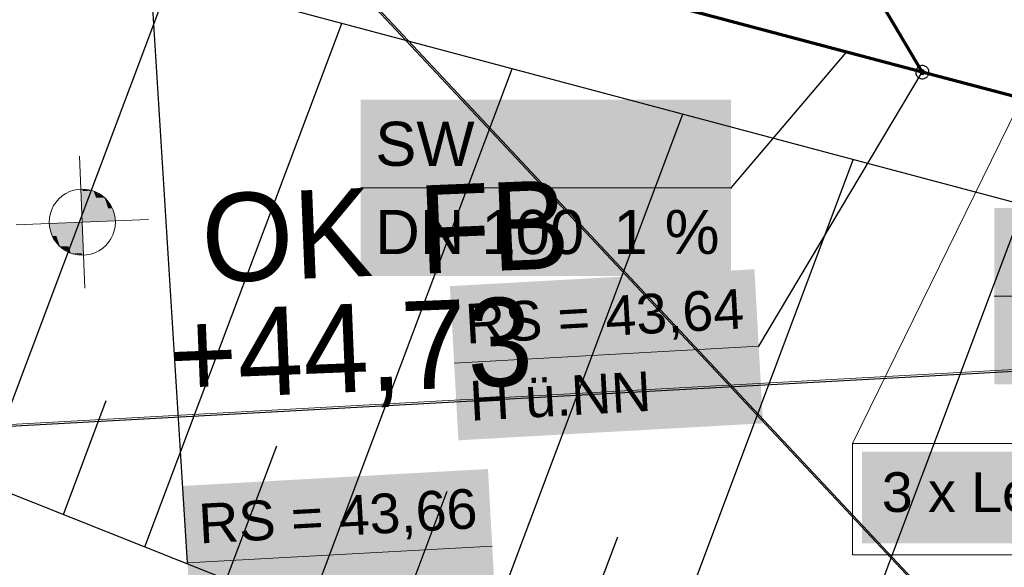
# Model space of a CAD drawing. Extents: x -779 to 790, y -208 to 633.
# Tile 42 of 232: x -144 to -100, y -85 to -60. Entities that reach past the tile are written whole.
import ezdxf
from ezdxf.lldxf.tags import DXFTag

# ---------------------------------------------------------------- set-up
doc = ezdxf.new("R2010")
doc.units = 0
doc.layers.get('0').update_dxf_attribs({"lineweight": 25})
for name, color, linetype, lineweight, true_color in [('02 Raster Gebäude-A07F5V4QWF', 7, 'Continuous', 25, 0x848484), ('30 Baugrubenplanung', 7, 'Continuous', 25, 0x848484), ('60 Höhen Außen (Bestand - bleibt)', 9, 'Continuous', 18, 0x808080), ('ELT Leerrohre', 1, 'Continuous', 35, 0xff0000), ('S_Mass', 150, 'Continuous', 25, 0x007fff), ('S_Schmutzwasser_Grundleitung', 7, 'Continuous', 70, 0x7f5f00), ('X_Mass', 150, 'Continuous', 25, 0x007fff)]:
    doc.layers.add(name, color=color, linetype=linetype, lineweight=lineweight, true_color=true_color)
doc.layers.add('02 Raster Gebäude-A07F5V53WF', color=7, linetype='Continuous', lineweight=13)
doc.layers.add('X_Text', color=7, linetype='Continuous', lineweight=25)
doc.styles.get("Standard").update_dxf_attribs({"font": 'arial.ttf'})
tags = doc.linetypes.add('Raster-A07F5V4TWF', pattern=[0.2, 0.1, -0.05, 0, -0.05]).pattern_tags.tags
tags[10:11] = [DXFTag(74, 4), DXFTag(75, 0), DXFTag(340, '0'), DXFTag(46, 1.0), DXFTag(50, 0.0), DXFTag(44, 0.0), DXFTag(45, 0.0)]
tags[8:9] = [DXFTag(74, 4), DXFTag(75, 0), DXFTag(340, '0'), DXFTag(46, 1.0), DXFTag(50, 0.0), DXFTag(44, 0.0), DXFTag(45, 0.0)]
tags[6:7] = [DXFTag(74, 4), DXFTag(75, 0), DXFTag(340, '0'), DXFTag(46, 1.0), DXFTag(50, 0.0), DXFTag(44, 0.0), DXFTag(45, 0.0)]
tags[4:5] = [DXFTag(74, 4), DXFTag(75, 0), DXFTag(340, '0'), DXFTag(46, 1.0), DXFTag(50, 0.0), DXFTag(44, 0.0), DXFTag(45, 0.0)]
tags = doc.linetypes.add('Raster-A07F5V57WF', pattern=[0.2, 0.1, -0.05, 0, -0.05]).pattern_tags.tags
tags[10:11] = [DXFTag(74, 4), DXFTag(75, 0), DXFTag(340, '0'), DXFTag(46, 1.0), DXFTag(50, 0.0), DXFTag(44, 0.0), DXFTag(45, 0.0)]
tags[8:9] = [DXFTag(74, 4), DXFTag(75, 0), DXFTag(340, '0'), DXFTag(46, 1.0), DXFTag(50, 0.0), DXFTag(44, 0.0), DXFTag(45, 0.0)]
tags[6:7] = [DXFTag(74, 4), DXFTag(75, 0), DXFTag(340, '0'), DXFTag(46, 1.0), DXFTag(50, 0.0), DXFTag(44, 0.0), DXFTag(45, 0.0)]
tags[4:5] = [DXFTag(74, 4), DXFTag(75, 0), DXFTag(340, '0'), DXFTag(46, 1.0), DXFTag(50, 0.0), DXFTag(44, 0.0), DXFTag(45, 0.0)]

# ---------------------------------------------------------------- blocks, each defined once
blk = doc.blocks.new('Referenz-A07F5V4VWF', base_point=(-401.415, -176.34))
at = {"color": 0, "linetype": 'ByBlock', "lineweight": -2, "ltscale": 12.5}
blk.add_line((-150.658, -78.925), (-22.906, -129.666), dxfattribs=at)
at = {"layer": '02 Raster Gebäude-A07F5V4QWF', "color": 0, "linetype": 'Raster-A07F5V4TWF', "lineweight": -2, "ltscale": 187.5}
for p, q in [((-156.046, -29.395), (-56.864, -135.28)), ((3.333, -70.211), (-212.21, -82.005))]:
    blk.add_line(p, q, dxfattribs=at)
at = {"layer": '30 Baugrubenplanung', "color": 0, "lineweight": -2}
for p, q in [((-18.786, -89.553), (-159.501, -52.04)), ((-44.204, -82.777), (-159.501, -52.04)), ((-145.881, -80.823), (-137.288, -57.962)), ((-138.48, -83.762), (-129.557, -60.023)), ((-131.079, -86.702), (-121.826, -62.084)), ((-123.678, -89.641), (-114.095, -64.145)), ((-116.277, -92.581), (-106.364, -66.206)), ((-108.876, -95.52), (-98.633, -68.267)), ((-142.18, -82.293), (-140.235, -77.118)), ((-150.658, -78.925), (-22.906, -129.666)), ((-150.658, -78.925), (-54.604, -117.076)), ((-134.779, -85.232), (-132.504, -79.179)), ((-127.378, -88.172), (-124.773, -81.24)), ((-119.978, -91.111), (-117.042, -83.301))]:
    blk.add_line(p, q, dxfattribs=at)
blk = doc.blocks.new('Referenz-A07F5V59WF', base_point=(-759.499, -206.186))
at = {"layer": '02 Raster Gebäude-A07F5V53WF', "color": 0, "linetype": 'Raster-A07F5V57WF', "ltscale": 117.000008}
for p, q in [((-339.575, 166.625), (-56.874, -135.171)), ((435.098, -46.482), (-278.836, -85.556))]:
    blk.add_line(p, q, dxfattribs=at)
at = {"layer": '60 Höhen Außen (Bestand - bleibt)', "color": 0, "linetype": 'Continuous', "ltscale": 162.000017}
for p, q in [((-141.443, -66.039), (-141.2, -72.034)), ((-142.235, -67.847), (-142.382, -67.976)), ((-142.072, -67.738), (-142.235, -67.847)), ((-141.896, -67.651), (-142.072, -67.738)), ((-141.71, -67.588), (-141.896, -67.651)), ((-141.517, -67.55), (-141.71, -67.588)), ((-141.322, -67.537), (-141.517, -67.55)), ((-141.126, -67.55), (-141.322, -67.537)), ((-140.933, -67.588), (-141.126, -67.55)), ((-140.748, -67.651), (-140.933, -67.588)), ((-140.572, -67.738), (-140.748, -67.651)), ((-140.409, -67.847), (-140.572, -67.738)), ((-140.261, -67.976), (-140.409, -67.847)), ((-142.621, -68.287), (-142.707, -68.463)), ((-142.512, -68.124), (-142.621, -68.287)), ((-142.382, -67.976), (-142.512, -68.124)), ((-140.132, -68.124), (-140.261, -67.976)), ((-140.023, -68.287), (-140.132, -68.124)), ((-139.936, -68.463), (-140.023, -68.287)), ((-142.77, -68.648), (-142.809, -68.841)), ((-142.707, -68.463), (-142.77, -68.648)), ((-139.873, -68.648), (-139.936, -68.463)), ((-139.835, -68.841), (-139.873, -68.648)), ((-138.324, -68.915), (-144.319, -69.158)), ((-142.809, -68.841), (-142.822, -69.037)), ((-142.822, -69.037), (-142.809, -69.232)), ((-139.822, -69.037), (-139.835, -68.841)), ((-139.835, -69.232), (-139.822, -69.037)), ((-142.809, -69.232), (-142.77, -69.425)), ((-142.77, -69.425), (-142.707, -69.611)), ((-142.707, -69.611), (-142.621, -69.787)), ((-140.023, -69.787), (-139.936, -69.611)), ((-139.936, -69.611), (-139.873, -69.425)), ((-139.873, -69.425), (-139.835, -69.232)), ((-142.621, -69.787), (-142.512, -69.95)), ((-142.512, -69.95), (-142.382, -70.097)), ((-140.261, -70.097), (-140.132, -69.95)), ((-140.132, -69.95), (-140.023, -69.787)), ((-142.382, -70.097), (-142.235, -70.227)), ((-142.235, -70.227), (-142.072, -70.336)), ((-142.072, -70.336), (-141.896, -70.422)), ((-141.896, -70.422), (-141.71, -70.485)), ((-141.71, -70.485), (-141.517, -70.524)), ((-141.517, -70.524), (-141.322, -70.537)), ((-141.322, -70.537), (-141.126, -70.524)), ((-141.126, -70.524), (-140.933, -70.485)), ((-140.933, -70.485), (-140.748, -70.422)), ((-140.748, -70.422), (-140.572, -70.336)), ((-140.572, -70.336), (-140.409, -70.227)), ((-140.409, -70.227), (-140.261, -70.097))]:
    blk.add_line(p, q, dxfattribs=at)
for points in [[(-141.322, -67.548), (-141.382, -67.548), (-141.382, -67.538)], [(-141.322, -69.037), (-141.322, -67.548), (-141.382, -67.548)], [(-140.804, -69.016), (-141.322, -69.016), (-141.322, -67.548)], [(-140.804, -67.629), (-141.293, -67.629), (-141.322, -67.548)], [(-140.804, -69.016), (-140.804, -67.629), (-141.293, -67.629)], [(-140.305, -68.995), (-140.804, -68.995), (-140.804, -67.629)], [(-140.305, -67.934), (-140.693, -67.934), (-140.804, -67.629)], [(-140.305, -68.995), (-140.305, -67.934), (-140.693, -67.934)], [(-139.96, -68.982), (-140.305, -68.982), (-140.305, -67.934)], [(-139.96, -68.407), (-140.149, -68.407), (-140.305, -67.934)], [(-139.96, -68.982), (-139.96, -68.407), (-140.149, -68.407)], [(-139.823, -68.976), (-139.96, -68.976), (-139.96, -68.407)], [(-142.683, -69.097), (-142.82, -69.097), (-142.683, -69.092)], [(-142.683, -69.666), (-142.683, -69.097), (-142.82, -69.097)], [(-142.338, -69.092), (-142.683, -69.092), (-142.338, -69.078)], [(-142.494, -69.666), (-142.683, -69.666), (-142.683, -69.092)], [(-142.338, -70.139), (-142.338, -69.092), (-142.683, -69.092)], [(-141.839, -69.078), (-142.338, -69.078), (-141.839, -69.058)], [(-141.951, -70.139), (-142.338, -70.139), (-142.338, -69.078)], [(-141.839, -70.445), (-141.839, -69.078), (-142.338, -69.078)], [(-141.322, -69.058), (-141.839, -69.058), (-141.322, -69.037)], [(-141.35, -70.445), (-141.839, -70.445), (-141.839, -69.058)], [(-141.322, -70.526), (-141.322, -69.058), (-141.839, -69.058)], [(-141.322, -69.037), (-140.804, -69.016), (-141.322, -69.016)], [(-141.261, -70.526), (-141.322, -70.526), (-141.322, -69.037)], [(-140.804, -69.016), (-140.305, -68.995), (-140.804, -68.995)], [(-140.305, -68.995), (-139.96, -68.982), (-140.305, -68.982)], [(-139.96, -68.982), (-139.823, -68.976), (-139.96, -68.976)], [(-142.338, -70.139), (-142.494, -69.666), (-142.683, -69.666)], [(-141.839, -70.445), (-141.951, -70.139), (-142.338, -70.139)], [(-141.322, -70.526), (-141.35, -70.445), (-141.839, -70.445)], [(-141.261, -70.535), (-141.261, -70.526), (-141.322, -70.526)]]:
    blk.add_solid(points, dxfattribs=at)
at = {"layer": '60 Höhen Außen (Bestand - bleibt)', "color": 0, "linetype": 'Continuous', "ltscale": 162.000017, "char_height": 3.99976, "attachment_point": 1, "rotation": 2.3207}
for s, insert in [('{\\fCentury Gothic;FB}', (-126.159, -67.387)), ('{\\fCentury Gothic;OK}', (-135.995, -67.786)), ('{\\fCentury Gothic;+44,73}', (-137.497, -73.079))]:
    blk.add_mtext(s, dxfattribs=dict(at, insert=insert))
blk = doc.blocks.new('Polygon-A07F5V5DWF', base_point=(-106.396, -84.127))
at = {"color": 0, "linetype": 'ByBlock', "lineweight": -2, "ltscale": 0.13}
for p, q in [((-106.396, -79.078), (-74.605, -79.078)), ((-106.396, -84.127), (-106.396, -79.078)), ((-74.605, -79.078), (-74.605, -84.127)), ((-74.605, -84.127), (-106.396, -84.127))]:
    blk.add_line(p, q, dxfattribs=at)
blk = doc.blocks.new('MText-A07F5VFTWF', base_point=(-105.97, -83.608))
at = {"color": 7, "linetype": 'ByBlock', "lineweight": -2, "ltscale": 0.25, "true_color": 0xffffff}
for points in [[(-105.97, -83.608), (-75.37, -83.608), (-105.97, -79.446)], [(-75.37, -83.608), (-105.97, -79.446), (-75.37, -79.446)]]:
    blk.add_solid(points, dxfattribs=at)
at = {"color": 0, "linetype": 'ByBlock', "lineweight": -2, "ltscale": 0.25, "insert": (-105.07, -80.379), "char_height": 1.8, "attachment_point": 1}
blk.add_mtext('{\\fArial;3 x Leerrohr BMA (Ring)}', dxfattribs=at)

msp = doc.modelspace()

# ---------------------------------------------------------------- linework, layer by layer
at = {"layer": 'ELT Leerrohre', "color": 1, "lineweight": 13, "ltscale": 0.13, "true_color": 0xff0000}
msp.add_line((-106.396, -79.078), (-90.319, -46.261), dxfattribs=at)
at = {"layer": 'S_Mass'}
for p, q in [((-136.551, -84.493), (-138.528, -52.865)), ((-103.472, -62.053), (-103.494, -62.085)), ((-103.446, -62.023), (-103.472, -62.053)), ((-103.416, -61.997), (-103.446, -62.023)), ((-103.384, -61.976), (-103.416, -61.997)), ((-103.349, -61.958), (-103.384, -61.976)), ((-103.311, -61.946), (-103.349, -61.958)), ((-103.273, -61.938), (-103.311, -61.946)), ((-103.234, -61.935), (-103.273, -61.938)), ((-103.195, -61.938), (-103.234, -61.935)), ((-103.156, -61.946), (-103.195, -61.938)), ((-103.119, -61.958), (-103.156, -61.946)), ((-103.084, -61.976), (-103.119, -61.958)), ((-103.051, -61.997), (-103.084, -61.976)), ((-103.022, -62.023), (-103.051, -61.997)), ((-102.996, -62.053), (-103.022, -62.023)), ((-102.974, -62.085), (-102.996, -62.053)), ((-110.653, -74.667), (-103.234, -62.235)), ((-103.531, -62.196), (-103.534, -62.235)), ((-103.534, -62.235), (-103.531, -62.275)), ((-103.524, -62.158), (-103.531, -62.196)), ((-103.531, -62.275), (-103.524, -62.313)), ((-103.511, -62.121), (-103.524, -62.158)), ((-103.524, -62.313), (-103.511, -62.35)), ((-103.494, -62.085), (-103.511, -62.121)), ((-103.511, -62.35), (-103.494, -62.385)), ((-103.494, -62.385), (-103.472, -62.418)), ((-103.472, -62.418), (-103.446, -62.448)), ((-103.446, -62.448), (-103.416, -62.473)), ((-103.416, -62.473), (-103.384, -62.495)), ((-103.384, -62.495), (-103.349, -62.513)), ((-103.333, -62.222), (-103.334, -62.235)), ((-103.334, -62.235), (-103.333, -62.248)), ((-103.33, -62.209), (-103.333, -62.222)), ((-103.333, -62.248), (-103.33, -62.261)), ((-103.326, -62.197), (-103.33, -62.209)), ((-103.33, -62.261), (-103.326, -62.274)), ((-103.32, -62.185), (-103.326, -62.197)), ((-103.326, -62.274), (-103.32, -62.285)), ((-103.313, -62.174), (-103.32, -62.185)), ((-103.32, -62.285), (-103.313, -62.296)), ((-103.304, -62.165), (-103.313, -62.174)), ((-103.313, -62.296), (-103.304, -62.306)), ((-103.295, -62.156), (-103.304, -62.165)), ((-103.304, -62.306), (-103.295, -62.315)), ((-103.284, -62.149), (-103.295, -62.156)), ((-103.295, -62.315), (-103.284, -62.322)), ((-103.272, -62.143), (-103.284, -62.149)), ((-103.284, -62.322), (-103.272, -62.328)), ((-103.26, -62.139), (-103.272, -62.143)), ((-103.272, -62.328), (-103.26, -62.332)), ((-103.247, -62.136), (-103.26, -62.139)), ((-103.26, -62.332), (-103.247, -62.335)), ((-103.234, -62.135), (-103.247, -62.136)), ((-103.247, -62.335), (-103.234, -62.335)), ((-103.221, -62.136), (-103.234, -62.135)), ((-103.234, -62.335), (-103.221, -62.335)), ((-103.208, -62.139), (-103.221, -62.136)), ((-103.221, -62.335), (-103.208, -62.332)), ((-103.196, -62.143), (-103.208, -62.139)), ((-103.208, -62.332), (-103.196, -62.328)), ((-103.184, -62.149), (-103.196, -62.143)), ((-103.196, -62.328), (-103.184, -62.322)), ((-103.173, -62.156), (-103.184, -62.149)), ((-103.184, -62.322), (-103.173, -62.315)), ((-103.163, -62.165), (-103.173, -62.156)), ((-103.173, -62.315), (-103.163, -62.306)), ((-103.154, -62.174), (-103.163, -62.165)), ((-103.163, -62.306), (-103.154, -62.296)), ((-103.147, -62.185), (-103.154, -62.174)), ((-103.154, -62.296), (-103.147, -62.285)), ((-103.141, -62.197), (-103.147, -62.185)), ((-103.147, -62.285), (-103.141, -62.274)), ((-103.137, -62.209), (-103.141, -62.197)), ((-103.141, -62.274), (-103.137, -62.261)), ((-103.135, -62.222), (-103.137, -62.209)), ((-103.137, -62.261), (-103.135, -62.248)), ((-103.134, -62.235), (-103.135, -62.222)), ((-103.135, -62.248), (-103.134, -62.235)), ((-103.119, -62.513), (-103.084, -62.495)), ((-103.084, -62.495), (-103.051, -62.473)), ((-103.051, -62.473), (-103.022, -62.448)), ((-103.022, -62.448), (-102.996, -62.418)), ((-102.996, -62.418), (-102.974, -62.385)), ((-102.957, -62.121), (-102.974, -62.085)), ((-102.974, -62.385), (-102.957, -62.35)), ((-102.944, -62.158), (-102.957, -62.121)), ((-102.957, -62.35), (-102.944, -62.313)), ((-102.936, -62.196), (-102.944, -62.158)), ((-102.944, -62.313), (-102.936, -62.275)), ((-102.934, -62.235), (-102.936, -62.196)), ((-102.936, -62.275), (-102.934, -62.235)), ((-103.349, -62.513), (-103.311, -62.525)), ((-103.311, -62.525), (-103.273, -62.533)), ((-103.273, -62.533), (-103.234, -62.535)), ((-103.234, -62.535), (-103.195, -62.533)), ((-103.195, -62.533), (-103.156, -62.525)), ((-103.156, -62.525), (-103.119, -62.513)), ((-110.662, -74.665), (-110.663, -74.666)), ((-110.663, -74.666), (-110.663, -74.668)), ((-110.663, -74.668), (-110.662, -74.669)), ((-110.661, -74.661), (-110.662, -74.662)), ((-110.662, -74.662), (-110.662, -74.664)), ((-110.662, -74.664), (-110.662, -74.665)), ((-110.662, -74.669), (-110.662, -74.67)), ((-110.662, -74.67), (-110.662, -74.671)), ((-110.662, -74.671), (-110.661, -74.672)), ((-110.66, -74.66), (-110.661, -74.661)), ((-110.661, -74.672), (-110.66, -74.673)), ((-110.659, -74.659), (-110.66, -74.66)), ((-110.66, -74.673), (-110.659, -74.674)), ((-110.658, -74.659), (-110.659, -74.659)), ((-110.659, -74.674), (-110.658, -74.675)), ((-110.657, -74.658), (-110.658, -74.659)), ((-110.658, -74.675), (-110.657, -74.676)), ((-110.656, -74.657), (-110.657, -74.658)), ((-110.657, -74.676), (-110.656, -74.676)), ((-110.655, -74.657), (-110.656, -74.657)), ((-110.656, -74.676), (-110.655, -74.677)), ((-110.653, -74.657), (-110.655, -74.657)), ((-110.655, -74.677), (-110.653, -74.677)), ((-110.652, -74.657), (-110.653, -74.657)), ((-110.653, -74.677), (-110.652, -74.677)), ((-110.651, -74.657), (-110.652, -74.657)), ((-110.652, -74.677), (-110.651, -74.677)), ((-110.649, -74.658), (-110.651, -74.657)), ((-110.651, -74.677), (-110.65, -74.676)), ((-110.65, -74.676), (-110.648, -74.676)), ((-110.648, -74.658), (-110.649, -74.658)), ((-110.647, -74.659), (-110.648, -74.658)), ((-110.648, -74.676), (-110.647, -74.675)), ((-110.646, -74.66), (-110.647, -74.659)), ((-110.647, -74.675), (-110.646, -74.675)), ((-110.645, -74.66), (-110.646, -74.66)), ((-110.646, -74.675), (-110.645, -74.674)), ((-110.644, -74.661), (-110.645, -74.66)), ((-110.645, -74.674), (-110.644, -74.673)), ((-110.644, -74.663), (-110.644, -74.661)), ((-110.643, -74.664), (-110.644, -74.663)), ((-110.644, -74.671), (-110.643, -74.67)), ((-110.644, -74.673), (-110.644, -74.671)), ((-110.643, -74.665), (-110.643, -74.664)), ((-110.643, -74.666), (-110.643, -74.665)), ((-110.643, -74.668), (-110.643, -74.666)), ((-110.643, -74.669), (-110.643, -74.668)), ((-110.643, -74.67), (-110.643, -74.669)), ((-136.56, -84.49), (-136.561, -84.491)), ((-136.561, -84.491), (-136.561, -84.492)), ((-136.561, -84.492), (-136.561, -84.493)), ((-136.561, -84.493), (-136.561, -84.495)), ((-136.561, -84.495), (-136.56, -84.496)), ((-136.559, -84.487), (-136.56, -84.488)), ((-136.56, -84.488), (-136.56, -84.49)), ((-136.56, -84.496), (-136.56, -84.497)), ((-136.56, -84.497), (-136.559, -84.498)), ((-136.558, -84.486), (-136.559, -84.487)), ((-136.559, -84.498), (-136.558, -84.499)), ((-136.557, -84.485), (-136.558, -84.486)), ((-136.558, -84.499), (-136.557, -84.5)), ((-136.556, -84.485), (-136.557, -84.485)), ((-136.557, -84.5), (-136.556, -84.501)), ((-136.555, -84.484), (-136.556, -84.485)), ((-136.556, -84.501), (-136.555, -84.502)), ((-136.554, -84.483), (-136.555, -84.484)), ((-136.555, -84.502), (-136.554, -84.502)), ((-136.553, -84.483), (-136.554, -84.483)), ((-136.554, -84.502), (-136.553, -84.503)), ((-136.551, -84.483), (-136.553, -84.483)), ((-136.553, -84.503), (-136.552, -84.503)), ((-136.552, -84.503), (-136.55, -84.503)), ((-136.55, -84.483), (-136.551, -84.483)), ((-136.549, -84.483), (-136.55, -84.483)), ((-136.55, -84.503), (-136.549, -84.503)), ((-136.547, -84.483), (-136.549, -84.483)), ((-136.549, -84.503), (-136.548, -84.502)), ((-136.548, -84.502), (-136.546, -84.502)), ((-136.546, -84.484), (-136.547, -84.483)), ((-136.545, -84.485), (-136.546, -84.484)), ((-136.546, -84.502), (-136.545, -84.501)), ((-136.544, -84.485), (-136.545, -84.485)), ((-136.545, -84.501), (-136.544, -84.501)), ((-136.543, -84.486), (-136.544, -84.485)), ((-136.544, -84.501), (-136.543, -84.5)), ((-136.542, -84.487), (-136.543, -84.486)), ((-136.543, -84.499), (-136.542, -84.497)), ((-136.543, -84.5), (-136.543, -84.499)), ((-136.542, -84.489), (-136.542, -84.487)), ((-136.541, -84.49), (-136.542, -84.489)), ((-136.542, -84.497), (-136.541, -84.496)), ((-136.541, -84.491), (-136.541, -84.49)), ((-136.541, -84.492), (-136.541, -84.491)), ((-136.541, -84.494), (-136.541, -84.492)), ((-136.541, -84.495), (-136.541, -84.494)), ((-136.541, -84.496), (-136.541, -84.495))]:
    msp.add_line(p, q, dxfattribs=at)
at = {"layer": 'S_Mass', "lineweight": 18}
for p, q in [((-124.461, -75.434), (-110.653, -74.667)), ((-136.551, -84.493), (-122.735, -83.725))]:
    msp.add_line(p, q, dxfattribs=at)
at = {"layer": 'S_Mass', "color": 7, "true_color": 0xffffff}
for points in [[(-110.804, -71.94), (-124.655, -71.94), (-110.847, -71.172)], [(-124.31, -78.162), (-110.804, -71.94), (-124.655, -71.94)], [(-110.458, -78.162), (-124.31, -78.162), (-110.804, -71.94)], [(-124.267, -78.929), (-110.458, -78.162), (-124.31, -78.162)], [(-122.887, -80.998), (-136.745, -80.998), (-122.929, -80.231)], [(-136.399, -87.22), (-122.887, -80.998), (-136.745, -80.998)], [(-122.541, -87.22), (-136.399, -87.22), (-122.887, -80.998)]]:
    msp.add_solid(points, dxfattribs=at)
at = {"layer": 'S_Schmutzwasser_Grundleitung'}
for p, q in [((-103.234, -62.235), (-149.181, -50.036)), ((-108.893, -52.717), (-103.234, -62.235)), ((-67.494, -71.724), (-103.234, -62.235))]:
    msp.add_line(p, q, dxfattribs=at)
at = {"layer": 'S_Schmutzwasser_Grundleitung', "lineweight": 13}
msp.add_line((-103.234, -62.235), (-103.234, -62.235), dxfattribs=at)
at = {"layer": 'X_Mass'}
for p, q in [((-111.903, -67.484), (-106.673, -61.322)), ((-111.912, -67.479), (-111.913, -67.48)), ((-111.913, -67.48), (-111.913, -67.482)), ((-111.913, -67.482), (-111.913, -67.483)), ((-111.913, -67.483), (-111.913, -67.484)), ((-111.913, -67.484), (-111.913, -67.485)), ((-111.913, -67.485), (-111.913, -67.487)), ((-111.913, -67.487), (-111.913, -67.488)), ((-111.913, -67.488), (-111.912, -67.489)), ((-111.911, -67.478), (-111.912, -67.479)), ((-111.912, -67.489), (-111.911, -67.49)), ((-111.91, -67.476), (-111.911, -67.477)), ((-111.911, -67.477), (-111.911, -67.478)), ((-111.911, -67.49), (-111.911, -67.491)), ((-111.911, -67.491), (-111.91, -67.492)), ((-111.908, -67.475), (-111.91, -67.476)), ((-111.91, -67.492), (-111.908, -67.493)), ((-111.907, -67.475), (-111.908, -67.475)), ((-111.908, -67.493), (-111.907, -67.493)), ((-111.906, -67.474), (-111.907, -67.475)), ((-111.907, -67.493), (-111.906, -67.494)), ((-111.905, -67.474), (-111.906, -67.474)), ((-111.906, -67.494), (-111.905, -67.494)), ((-111.903, -67.474), (-111.905, -67.474)), ((-111.905, -67.494), (-111.903, -67.494)), ((-111.902, -67.474), (-111.903, -67.474)), ((-111.903, -67.494), (-111.902, -67.494)), ((-111.901, -67.474), (-111.902, -67.474)), ((-111.902, -67.494), (-111.901, -67.494)), ((-111.9, -67.475), (-111.901, -67.474)), ((-111.901, -67.494), (-111.9, -67.493)), ((-111.898, -67.475), (-111.9, -67.475)), ((-111.9, -67.493), (-111.898, -67.493)), ((-111.897, -67.476), (-111.898, -67.475)), ((-111.898, -67.493), (-111.897, -67.492)), ((-111.896, -67.477), (-111.897, -67.476)), ((-111.897, -67.492), (-111.896, -67.491)), ((-111.896, -67.478), (-111.896, -67.477)), ((-111.895, -67.479), (-111.896, -67.478)), ((-111.896, -67.49), (-111.895, -67.489)), ((-111.896, -67.491), (-111.896, -67.49)), ((-111.894, -67.48), (-111.895, -67.479)), ((-111.895, -67.489), (-111.894, -67.488)), ((-111.894, -67.482), (-111.894, -67.48)), ((-111.894, -67.483), (-111.894, -67.482)), ((-111.893, -67.484), (-111.894, -67.483)), ((-111.894, -67.485), (-111.893, -67.484)), ((-111.894, -67.487), (-111.894, -67.485)), ((-111.894, -67.488), (-111.894, -67.487))]:
    msp.add_line(p, q, dxfattribs=at)
at = {"layer": 'X_Mass', "lineweight": 18}
for p, q in [((-128.703, -67.484), (-111.903, -67.484)), ((-99.971, -72.389), (-83.171, -72.389))]:
    msp.add_line(p, q, dxfattribs=at)
at = {"layer": 'X_Mass', "color": 7, "true_color": 0xffffff}
for points in [[(-128.703, -71.484), (-111.903, -71.484), (-128.703, -63.484)], [(-111.903, -71.484), (-128.703, -63.484), (-111.903, -63.484)], [(-99.971, -76.389), (-83.171, -76.389), (-99.971, -68.389)], [(-83.171, -76.389), (-99.971, -68.389), (-83.171, -68.389)]]:
    msp.add_solid(points, dxfattribs=at)

# ---------------------------------------------------------------- block references
at = {"color": 8, "lineweight": 25, "ltscale": 1250, "true_color": 0x808080}
msp.add_blockref('Referenz-A07F5V59WF', (-759.499, -206.186), dxfattribs=at)
at = {"color": 8, "lineweight": 25, "ltscale": 12.5, "true_color": 0x808080}
msp.add_blockref('Referenz-A07F5V4VWF', (-401.415, -176.34), dxfattribs=at)
at = {"layer": 'ELT Leerrohre', "color": 1, "lineweight": 13, "ltscale": 0.13, "true_color": 0xff0000}
msp.add_blockref('Polygon-A07F5V5DWF', (-106.396, -84.127), dxfattribs=at)
at = {"layer": 'X_Text', "ltscale": 0.25}
msp.add_blockref('MText-A07F5VFTWF', (-105.97, -83.608), dxfattribs=at)

# ---------------------------------------------------------------- texts
at = {"layer": 'S_Mass', "char_height": 1.8, "attachment_point": 1, "rotation": 3.18}
for s, insert in [('{\\fArial;RS = 43,64}', (-124.009, -72.755)), ('{\\fArial;H ü.NN}', (-123.815, -76.25)), ('{\\fArial;RS = 43,66}', (-136.099, -81.814))]:
    msp.add_mtext(s, dxfattribs=dict(at, insert=insert))
at = {"layer": 'X_Mass', "char_height": 2, "attachment_point": 1}
for s, insert in [('{\\fArial;SW}', (-128.036, -64.484)), ('{\\fArial;DN 100}', (-128.036, -68.484)), ('{\\fArial;1 %}', (-117.243, -68.484))]:
    msp.add_mtext(s, dxfattribs=dict(at, insert=insert))

doc.saveas('drawing.dxf')
